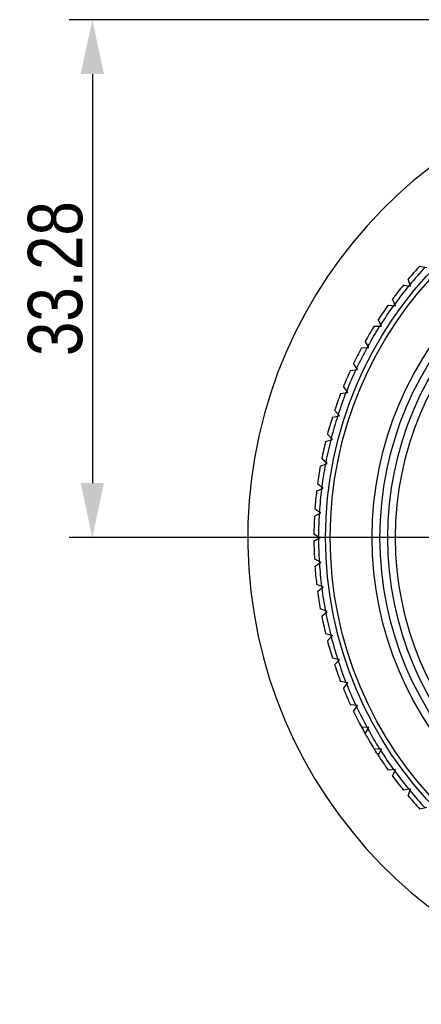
# Model space of a CAD drawing. Header units: millimetres. Extents: x 1698 to 1911, y 150 to 275.
# Tile 14 of 16: x 1837 to 1862, y 171 to 234. Entities that reach past the tile are written whole.
import ezdxf

# ---------------------------------------------------------------- set-up
doc = ezdxf.new("R2010")
doc.units = ezdxf.units.MM
doc.header["$LTSCALE"] = 23.1
doc.header["$PDMODE"] = 3
doc.header["$PDSIZE"] = 8
doc.layers.get('0').update_dxf_attribs({"linetype": 'CONTINUOUS'})
doc.layers.get('Defpoints').update_dxf_attribs({"linetype": 'CONTINUOUS'})
doc.layers.add('02___PRT_ALL_AXES', color=7, linetype='CONTINUOUS')
doc.styles.get("Standard").update_dxf_attribs({"font": 'txt', "width": 0.85})
doc.dimstyles.get("Standard").update_dxf_attribs({"dimtxt": 3.5, "dimasz": 3.5, "dimexe": 1.5, "dimexo": 1, "dimtad": 1, "dimtoh": 1, "dimdsep": 46, "dimtxsty": 'Standard', "dimblk": '_FILLED', "dimcen": 0.09, "dimclrd": 3, "dimclre": 3, "dimclrt": 2, "dimazin": 2, "dimtp": 0.01, "dimtm": 0.01, "dimtfac": 1, "dimtofl": 0, "dimtmove": 0, "dimatfit": 3, "dimldrblk": '_FILLED', "dimfxl": 0, "dimtolj": 1, "dimarcsym": 0})

# ---------------------------------------------------------------- blocks, each defined once
blk = doc.blocks.new('_FILLED')
at = {"color": 0, "linetype": 'ByBlock'}
blk.add_solid([(0, 0), (-1, 0.214), (-1, -0.214)], dxfattribs=at)
blk = doc.blocks.new('*D32')
at = {"color": 3, "lineweight": -2}
for p, q in [((1876.813, 234.317), (1839.815, 234.317)), ((1841.315, 230.817), (1841.315, 204.533)), ((1880.31, 201.033), (1839.815, 201.033))]:
    blk.add_line(p, q, dxfattribs=at)
at = {"layer": 'Defpoints', "color": 0}
for p in [(1877.813, 234.317), (1841.315, 201.033), (1881.31, 201.033)]:
    blk.add_point(p, dxfattribs=at)
at = {"color": 3, "lineweight": -2, "xscale": 3.5, "yscale": 3.5, "zscale": 3.5}
for p, rotation in [((1841.315, 234.317), 90), ((1841.315, 201.033), 270)]:
    blk.add_blockref('_FILLED', p, dxfattribs=dict(at, rotation=rotation))
at = {"color": 2, "insert": (1838.94, 217.675), "char_height": 3.5, "attachment_point": 5, "rotation": 90}
blk.add_mtext('\\A1;33.28', dxfattribs=at)

msp = doc.modelspace()

# ---------------------------------------------------------------- linework, layer by layer
at = {"color": 7, "linetype": 'Continuous'}
for p, q in [((1856.311, 194.862), (1856.757, 194.729)), ((1856.43, 194.397), (1856.757, 194.729)), ((1856.748, 193.304), (1857.201, 193.199)), ((1856.896, 192.848), (1857.201, 193.199)), ((1857.74, 191.701), (1857.281, 191.777)), ((1857.458, 191.331), (1857.74, 191.701)), ((1858.373, 190.239), (1857.91, 190.287)), ((1858.114, 189.852), (1858.373, 190.239)), ((1859.096, 188.82), (1858.631, 188.838)), ((1858.862, 188.418), (1859.096, 188.82)), ((1859.907, 187.45), (1859.441, 187.438)), ((1859.698, 187.033), (1859.907, 187.45)), ((1860.802, 186.132), (1860.338, 186.092)), ((1860.62, 185.704), (1860.802, 186.132)), ((1861.778, 184.874), (1861.317, 184.805)), ((1861.623, 184.435), (1861.778, 184.874)), ((1862.831, 183.68), (1862.376, 183.581))]:
    msp.add_line(p, q, dxfattribs=at)
at = {"color": 2, "linetype": 'Continuous'}
msp.add_line((1859.754, 187.144), (1859.661, 187.09), dxfattribs=at)
at = {"color": 7, "linetype": 'Continuous'}
for radius in [25, 24.7, 22, 21.5, 21, 20.5]:
    msp.add_circle((1881.31, 201.033), radius, dxfattribs=at)
for radius, start, end in [(30, 97.65307, 82.34693), (25.44, 140.26435, 140.5352), (25.44, 143.86483, 144.13567), (25.44, 147.46413, 147.73494), (25.4, 147.53209, 147.66783), (25.44, 151.08715, 151.31264), (25.4, 151.1475, 151.26822), (25.44, 154.66499, 154.93581), (25.44, 158.26425, 158.53508), (25.44, 161.8647, 162.13555), (25.44, 165.46512, 165.73486), (25.44, 169.0644, 169.33525), (25.44, 172.66487, 172.93571), (25.44, 176.26416, 176.53497), (25.44, 179.88732, 180.11268), (25.44, 183.46503, 183.73584), (25.44, 187.06429, 187.33513), (25.44, 190.66475, 190.9356), (25.75, 194.93403, 197.46597), (25.44, 194.26514, 194.53488), (25.45, 194.53536, 197.86464), (25.44, 197.86445, 198.1353), (25.45, 198.13536, 201.46464), (25.75, 198.53403, 201.06597), (25.75, 202.13403, 204.66597), (25.44, 201.46492, 201.73575), (25.45, 201.73536, 205.06464), (25.44, 205.06419, 205.33501), (25.45, 205.33536, 208.66464), (25.75, 205.73403, 208.26597), (25.44, 208.68736, 208.91285), (25.45, 208.93536, 212.26464), (25.75, 209.33403, 211.86597), (25.44, 212.31043, 212.53587), (25.45, 212.53536, 215.86464), (25.75, 212.93403, 215.46597), (25.44, 215.86433, 216.13517), (25.75, 216.53403, 219.06597), (25.45, 216.13536, 219.46464), (25.44, 219.4648, 219.73565), (25.75, 220.13403, 222.66597), (25.45, 219.73536, 223.06464)]:
    msp.add_arc((1881.31, 201.033), radius, start, end, dxfattribs=at)
at = {"color": 2, "linetype": 'Continuous'}
for centre, radius, start, end in [((1881.283, 201.018), 25.719, 207.84633, 209.3348), ((1881.302, 201.028), 25.741, 208.07844, 209.33688), ((1881.362, 201.061), 25.809, 208.26074, 209.33426), ((1881.294, 201.024), 25.732, 208.26558, 209.33922)]:
    msp.add_arc(centre, radius, start, end, dxfattribs=at)
msp.add_open_spline([(1859.439, 187.442), (1859.456, 187.415), (1859.514, 187.321), (1859.599, 187.188), (1859.66, 187.093), (1859.666, 187.083), (1859.629, 187.141), (1859.557, 187.253), (1859.485, 187.368), (1859.443, 187.436), (1859.441, 187.438)], degree=3, knots=[0, 0, 0, 0, 0.055949, 0.212196, 0.368443, 0.52469, 0.680937, 0.837184, 0.993431, 1, 1, 1, 1], dxfattribs=at)
at = {"layer": '02___PRT_ALL_AXES', "color": 7, "linetype": 'Continuous'}
for p, q in [((1862.376, 218.484), (1862.831, 218.386)), ((1861.317, 217.261), (1861.778, 217.191)), ((1861.778, 217.191), (1861.623, 217.631)), ((1860.338, 215.973), (1860.802, 215.933)), ((1860.802, 215.933), (1860.62, 216.362)), ((1859.441, 214.627), (1859.907, 214.616)), ((1859.907, 214.616), (1859.698, 215.032)), ((1859.096, 213.245), (1858.862, 213.648)), ((1858.631, 213.227), (1859.096, 213.245)), ((1858.373, 211.826), (1858.114, 212.213)), ((1857.91, 211.779), (1858.373, 211.826)), ((1857.281, 210.288), (1857.74, 210.365)), ((1857.74, 210.365), (1857.458, 210.735)), ((1856.748, 208.761), (1857.201, 208.866)), ((1857.201, 208.866), (1856.896, 209.218)), ((1856.757, 207.337), (1856.43, 207.669)), ((1856.311, 207.204), (1856.757, 207.337)), ((1855.973, 205.622), (1856.409, 205.783)), ((1856.409, 205.783), (1856.062, 206.093)), ((1855.795, 204.498), (1856.16, 204.21)), ((1855.734, 204.022), (1856.16, 204.21)), ((1855.597, 202.41), (1856.01, 202.625)), ((1855.627, 202.889), (1856.01, 202.625)), ((1855.561, 201.273), (1855.96, 201.033)), ((1855.561, 200.793), (1855.96, 201.033)), ((1855.597, 199.656), (1856.01, 199.441)), ((1855.627, 199.176), (1856.01, 199.441)), ((1855.734, 198.044), (1856.16, 197.856)), ((1855.795, 197.567), (1856.16, 197.856)), ((1856.409, 196.283), (1855.973, 196.444)), ((1856.062, 195.972), (1856.409, 196.283))]:
    msp.add_line(p, q, dxfattribs=at)
for radius, start, end in [(25.75, 137.33403, 139.86597), (25.45, 136.93536, 140.26464), (25.75, 140.93403, 143.46597), (25.45, 140.53536, 143.86464), (25.75, 144.53403, 147.06597), (25.45, 144.13536, 147.46464), (25.75, 148.13403, 150.66597), (25.45, 147.73536, 151.06464), (25.75, 151.73403, 154.26597), (25.45, 151.33536, 154.66464), (25.75, 155.33403, 157.86597), (25.45, 154.93536, 158.26464), (25.75, 158.93403, 161.46597), (25.45, 158.53536, 161.86464), (25.45, 162.13536, 165.46464), (25.75, 162.53403, 165.06597), (25.75, 166.13403, 168.66597), (25.45, 165.73536, 169.06464), (25.45, 169.33536, 172.66464), (25.75, 169.73403, 172.26597), (25.75, 173.33403, 175.86597), (25.45, 172.93536, 176.26464), (25.45, 176.53536, 179.86464), (25.75, 176.93403, 179.46597), (25.75, 180.53403, 183.06597), (25.45, 180.13536, 183.46464), (25.45, 183.73536, 187.06464), (25.75, 184.13403, 186.66597), (25.75, 187.73403, 190.26597), (25.45, 187.33536, 190.66464), (25.45, 190.93536, 194.26464), (25.75, 191.33403, 193.86597)]:
    msp.add_arc((1881.31, 201.033), radius, start, end, dxfattribs=at)

# ---------------------------------------------------------------- dimensions: what is measured, and where the dimension line sits
dim = msp.add_linear_dim(base=(1841.315, 201.033), p1=(1877.813, 234.317), p2=(1881.31, 201.033), angle=90, dimstyle='Standard')
dim.commit()
dim.dimension.update_dxf_attribs({"geometry": '*D32', "text_midpoint": (1838.94, 217.675)})

doc.saveas('drawing.dxf')
